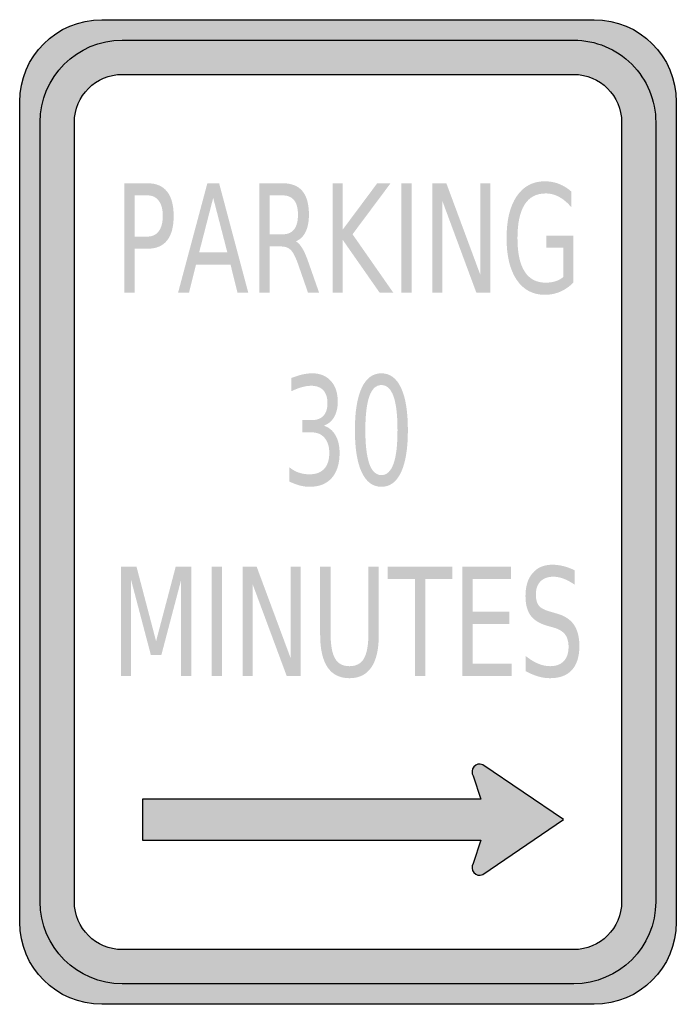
# Model space of a CAD drawing. Header units: inches. Extents: x -0.5 to 0.5, y -0.75 to 0.75.
import ezdxf

# ---------------------------------------------------------------- set-up
doc = ezdxf.new("R2010")
doc.units = ezdxf.units.IN
doc.header["$MEASUREMENT"] = 0

msp = doc.modelspace()

# ---------------------------------------------------------------- hatches: boundary and pattern name
h = msp.add_hatch(color=7)
edge = h.paths.add_edge_path()
edge.add_spline(control_points=[(-0.5, 0.625), (-0.5, 0.694), (-0.444, 0.75), (-0.375, 0.75)], knot_values=[0, 0, 0, 0, 1, 1, 1, 1], degree=3, periodic=0)
edge.add_line((-0.375, 0.75), (0.375, 0.75))
edge.add_spline(control_points=[(0.375, 0.75), (0.444, 0.75), (0.5, 0.694), (0.5, 0.625)], knot_values=[0, 0, 0, 0, 1, 1, 1, 1], degree=3, periodic=0)
edge.add_line((0.5, 0.625), (0.5, -0.625))
edge.add_spline(control_points=[(0.5, -0.625), (0.5, -0.694), (0.444, -0.75), (0.375, -0.75)], knot_values=[0, 0, 0, 0, 1, 1, 1, 1], degree=3, periodic=0)
edge.add_line((0.375, -0.75), (-0.375, -0.75))
edge.add_spline(control_points=[(-0.375, -0.75), (-0.444, -0.75), (-0.5, -0.694), (-0.5, -0.625)], knot_values=[0, 0, 0, 0, 1, 1, 1, 1], degree=3, periodic=0)
edge.add_line((-0.5, -0.625), (-0.5, 0.625))
edge = h.paths.add_edge_path(flags=0)
edge.add_spline(control_points=[(0.3437, 0.6667), (0.384, 0.6667), (0.4167, 0.634), (0.4167, 0.5938)], knot_values=[0, 0, 0, 0, 1, 1, 1, 1], degree=3, periodic=0)
edge.add_line((0.4167, 0.5938), (0.4167, -0.5937))
edge.add_spline(control_points=[(0.4167, -0.5937), (0.4167, -0.634), (0.384, -0.6667), (0.3437, -0.6667)], knot_values=[0, 0, 0, 0, 1, 1, 1, 1], degree=3, periodic=0)
edge.add_line((0.3437, -0.6667), (-0.3438, -0.6667))
edge.add_spline(control_points=[(-0.3438, -0.6667), (-0.384, -0.6667), (-0.4167, -0.634), (-0.4167, -0.5937)], knot_values=[0, 0, 0, 0, 1, 1, 1, 1], degree=3, periodic=0)
edge.add_line((-0.4167, -0.5937), (-0.4167, 0.5938))
edge.add_spline(control_points=[(-0.4167, 0.5938), (-0.4167, 0.634), (-0.384, 0.6667), (-0.3438, 0.6667)], knot_values=[0, 0, 0, 0, 1, 1, 1, 1], degree=3, periodic=0)
edge.add_line((-0.3438, 0.6667), (0.3437, 0.6667))
h = msp.add_hatch(color=7)
edge = h.paths.add_edge_path()
edge.add_spline(control_points=[(-0.3438, 0.7188), (-0.4128, 0.7188), (-0.4688, 0.6628), (-0.4688, 0.5938)], knot_values=[0, 0, 0, 0, 1, 1, 1, 1], degree=3, periodic=0)
edge.add_line((-0.4688, 0.5938), (-0.4688, -0.5937))
edge.add_spline(control_points=[(-0.4688, -0.5937), (-0.4688, -0.6628), (-0.4128, -0.7187), (-0.3438, -0.7187)], knot_values=[0, 0, 0, 0, 1, 1, 1, 1], degree=3, periodic=0)
edge.add_line((-0.3438, -0.7187), (0.3437, -0.7187))
edge.add_spline(control_points=[(0.3437, -0.7187), (0.4128, -0.7187), (0.4687, -0.6628), (0.4687, -0.5937)], knot_values=[0, 0, 0, 0, 1, 1, 1, 1], degree=3, periodic=0)
edge.add_line((0.4687, -0.5937), (0.4687, 0.5938))
edge.add_spline(control_points=[(0.4687, 0.5938), (0.4687, 0.6269), (0.4556, 0.6587), (0.4321, 0.6821), (0.4087, 0.7056), (0.3769, 0.7188), (0.3437, 0.7188)], knot_values=[0, 0, 0, 0, 1, 1, 1, 2, 2, 2, 2], degree=3, periodic=0)
edge.add_line((0.3437, 0.7188), (-0.3438, 0.7188))
edge = h.paths.add_edge_path(flags=0)
edge.add_spline(control_points=[(-0.3438, 0.6667), (-0.384, 0.6667), (-0.4167, 0.634), (-0.4167, 0.5938)], knot_values=[0, 0, 0, 0, 1, 1, 1, 1], degree=3, periodic=0)
edge.add_line((-0.4167, 0.5938), (-0.4167, -0.5937))
edge.add_spline(control_points=[(-0.4167, -0.5937), (-0.4167, -0.6131), (-0.409, -0.6316), (-0.3953, -0.6453), (-0.3816, -0.659), (-0.3631, -0.6667), (-0.3438, -0.6667)], knot_values=[0, 0, 0, 0, 1, 1, 1, 2, 2, 2, 2], degree=3, periodic=0)
edge.add_line((-0.3438, -0.6667), (0.3437, -0.6667))
edge.add_spline(control_points=[(0.3437, -0.6667), (0.384, -0.6667), (0.4167, -0.634), (0.4167, -0.5937)], knot_values=[0, 0, 0, 0, 1, 1, 1, 1], degree=3, periodic=0)
edge.add_line((0.4167, -0.5937), (0.4167, 0.5938))
edge.add_spline(control_points=[(0.4167, 0.5938), (0.4167, 0.634), (0.384, 0.6667), (0.3437, 0.6667)], knot_values=[0, 0, 0, 0, 1, 1, 1, 1], degree=3, periodic=0)
edge.add_line((0.3437, 0.6667), (-0.3438, 0.6667))
h = msp.add_hatch(color=7)
edge = h.paths.add_edge_path()
edge.add_line((-0.3408, 0.5008), (-0.3052, 0.5008))
edge.add_spline(control_points=[(-0.3052, 0.5008), (-0.2921, 0.5008), (-0.2822, 0.4966), (-0.2755, 0.4881), (-0.2688, 0.4797), (-0.2655, 0.4673), (-0.2655, 0.451), (-0.2655, 0.4346), (-0.2688, 0.4221), (-0.2755, 0.4137), (-0.2822, 0.4053), (-0.2921, 0.4011), (-0.3052, 0.4011)], knot_values=[0, 0, 0, 0, 1, 1, 1, 2, 2, 2, 3, 3, 3, 4, 4, 4, 4], degree=3, periodic=0)
edge.add_line((-0.3052, 0.4011), (-0.325, 0.4011))
edge.add_line((-0.325, 0.4011), (-0.325, 0.3341))
edge.add_line((-0.325, 0.3341), (-0.3408, 0.3341))
edge.add_line((-0.3408, 0.3341), (-0.3408, 0.5008))
edge = h.paths.add_edge_path(flags=0)
edge.add_line((-0.325, 0.4823), (-0.325, 0.4196))
edge.add_line((-0.325, 0.4196), (-0.3052, 0.4196))
edge.add_spline(control_points=[(-0.3052, 0.4196), (-0.2978, 0.4196), (-0.2922, 0.4224), (-0.2882, 0.4278), (-0.2841, 0.4332), (-0.2821, 0.441), (-0.2821, 0.451), (-0.2821, 0.461), (-0.2841, 0.4687), (-0.2882, 0.4741), (-0.2922, 0.4796), (-0.2978, 0.4823), (-0.3052, 0.4823)], knot_values=[0, 0, 0, 0, 1, 1, 1, 2, 2, 2, 3, 3, 3, 4, 4, 4, 4], degree=3, periodic=0)
edge.add_line((-0.3052, 0.4823), (-0.325, 0.4823))
h = msp.add_hatch(color=7)
h.paths.add_polyline_path([(-0.2142, 0.5008), (-0.1963, 0.5008), (-0.1519, 0.3341), (-0.1683, 0.3341), (-0.1789, 0.3769), (-0.2315, 0.3769), (-0.2421, 0.3341), (-0.2588, 0.3341), (-0.2142, 0.5008)])
h.paths.add_polyline_path([(-0.2053, 0.4786), (-0.2267, 0.3956), (-0.1838, 0.3956), (-0.2053, 0.4786)], flags=0)
h = msp.add_hatch(color=7)
edge = h.paths.add_edge_path()
edge.add_spline(control_points=[(-0.0795, 0.4123), (-0.0761, 0.4106), (-0.0728, 0.4071), (-0.0696, 0.4018), (-0.0664, 0.3964), (-0.0632, 0.3891), (-0.06, 0.3797)], knot_values=[0, 0, 0, 0, 1, 1, 1, 2, 2, 2, 2], degree=3, periodic=0)
edge.add_line((-0.06, 0.3797), (-0.044, 0.3341))
edge.add_line((-0.044, 0.3341), (-0.0609, 0.3341))
edge.add_line((-0.0609, 0.3341), (-0.0758, 0.3769))
edge.add_spline(control_points=[(-0.0758, 0.3769), (-0.0797, 0.3881), (-0.0834, 0.3955), (-0.0871, 0.3991), (-0.0907, 0.4028), (-0.0956, 0.4046), (-0.1019, 0.4046)], knot_values=[0, 0, 0, 0, 1, 1, 1, 2, 2, 2, 2], degree=3, periodic=0)
edge.add_line((-0.1019, 0.4046), (-0.1191, 0.4046))
edge.add_line((-0.1191, 0.4046), (-0.1191, 0.3341))
edge.add_line((-0.1191, 0.3341), (-0.1348, 0.3341))
edge.add_line((-0.1348, 0.3341), (-0.1348, 0.5008))
edge.add_line((-0.1348, 0.5008), (-0.0992, 0.5008))
edge.add_spline(control_points=[(-0.0992, 0.5008), (-0.0859, 0.5008), (-0.0759, 0.4968), (-0.0694, 0.4889), (-0.0628, 0.4809), (-0.0595, 0.4689), (-0.0595, 0.4528), (-0.0595, 0.4423), (-0.0612, 0.4336), (-0.0646, 0.4267), (-0.068, 0.4198), (-0.073, 0.415), (-0.0795, 0.4123)], knot_values=[0, 0, 0, 0, 1, 1, 1, 2, 2, 2, 3, 3, 3, 4, 4, 4, 4], degree=3, periodic=0)
edge = h.paths.add_edge_path(flags=0)
edge.add_line((-0.1191, 0.4823), (-0.1191, 0.4231))
edge.add_line((-0.1191, 0.4231), (-0.0992, 0.4231))
edge.add_spline(control_points=[(-0.0992, 0.4231), (-0.0916, 0.4231), (-0.0859, 0.4256), (-0.082, 0.4306), (-0.0781, 0.4357), (-0.0762, 0.4431), (-0.0762, 0.4528), (-0.0762, 0.4626), (-0.0781, 0.4699), (-0.082, 0.4749), (-0.0859, 0.4798), (-0.0916, 0.4823), (-0.0992, 0.4823)], knot_values=[0, 0, 0, 0, 1, 1, 1, 2, 2, 2, 3, 3, 3, 4, 4, 4, 4], degree=3, periodic=0)
edge.add_line((-0.0992, 0.4823), (-0.1191, 0.4823))
for points in [[(-0.0236, 0.5008), (-0.0079, 0.5008), (-0.0079, 0.4304), (0.0445, 0.5008), (0.0648, 0.5008), (0.0069, 0.4231), (0.069, 0.3341), (0.0482, 0.3341), (-0.0079, 0.4144), (-0.0079, 0.3341), (-0.0236, 0.3341), (-0.0236, 0.5008)], [(0.0813, 0.5008), (0.0971, 0.5008), (0.0971, 0.3341), (0.0813, 0.3341), (0.0813, 0.5008)], [(0.1285, 0.5008), (0.1498, 0.5008), (0.2015, 0.3614), (0.2015, 0.5008), (0.2168, 0.5008), (0.2168, 0.3341), (0.1955, 0.3341), (0.1438, 0.4736), (0.1438, 0.3341), (0.1285, 0.3341), (0.1285, 0.5008)], [(-0.3456, -0.0833), (-0.3221, -0.0833), (-0.2923, -0.1968), (-0.2624, -0.0833), (-0.2388, -0.0833), (-0.2388, -0.25), (-0.2542, -0.25), (-0.2542, -0.1037), (-0.2843, -0.218), (-0.3002, -0.218), (-0.3303, -0.1037), (-0.3303, -0.25), (-0.3456, -0.25), (-0.3456, -0.0833)], [(-0.2075, -0.0833), (-0.1917, -0.0833), (-0.1917, -0.25), (-0.2075, -0.25), (-0.2075, -0.0833)], [(-0.1603, -0.0833), (-0.1391, -0.0833), (-0.0873, -0.2228), (-0.0873, -0.0833), (-0.072, -0.0833), (-0.072, -0.25), (-0.0933, -0.25), (-0.145, -0.1106), (-0.145, -0.25), (-0.1603, -0.25), (-0.1603, -0.0833)], [(0.0604, -0.0833), (0.1591, -0.0833), (0.1591, -0.1023), (0.1176, -0.1023), (0.1176, -0.25), (0.1018, -0.25), (0.1018, -0.1023), (0.0604, -0.1023), (0.0604, -0.0833)], [(0.1743, -0.0833), (0.2481, -0.0833), (0.2481, -0.1023), (0.1901, -0.1023), (0.1901, -0.1517), (0.2456, -0.1517), (0.2456, -0.1706), (0.1901, -0.1706), (0.1901, -0.231), (0.2495, -0.231), (0.2495, -0.25), (0.1743, -0.25), (0.1743, -0.0833)]]:
    msp.add_hatch(color=7).paths.add_polyline_path(points)
h = msp.add_hatch(color=7)
edge = h.paths.add_edge_path()
edge.add_line((0.3278, 0.3579), (0.3278, 0.4027))
edge.add_line((0.3278, 0.4027), (0.302, 0.4027))
edge.add_line((0.302, 0.4027), (0.302, 0.4212))
edge.add_line((0.302, 0.4212), (0.3434, 0.4212))
edge.add_line((0.3434, 0.4212), (0.3434, 0.3497))
edge.add_spline(control_points=[(0.3434, 0.3497), (0.3373, 0.3435), (0.3306, 0.3388), (0.3232, 0.3356), (0.3159, 0.3325), (0.308, 0.3309), (0.2997, 0.3309), (0.2815, 0.3309), (0.2672, 0.3385), (0.2569, 0.3537), (0.2466, 0.3689), (0.2415, 0.3901), (0.2415, 0.4173), (0.2415, 0.4445), (0.2466, 0.4658), (0.2569, 0.481), (0.2672, 0.4962), (0.2815, 0.5038), (0.2997, 0.5038), (0.3073, 0.5038), (0.3145, 0.5025), (0.3214, 0.4998), (0.3282, 0.4971), (0.3346, 0.4932), (0.3403, 0.488)], knot_values=[0, 0, 0, 0, 1, 1, 1, 2, 2, 2, 3, 3, 3, 4, 4, 4, 5, 5, 5, 6, 6, 6, 7, 7, 7, 8, 8, 8, 8], degree=3, periodic=0)
edge.add_line((0.3403, 0.488), (0.3403, 0.464))
edge.add_spline(control_points=[(0.3403, 0.464), (0.3345, 0.471), (0.3283, 0.4764), (0.3217, 0.4799), (0.3152, 0.4835), (0.3083, 0.4853), (0.301, 0.4853), (0.2868, 0.4853), (0.276, 0.4796), (0.2689, 0.4682), (0.2617, 0.4568), (0.2581, 0.4399), (0.2581, 0.4173), (0.2581, 0.3948), (0.2617, 0.3779), (0.2689, 0.3665), (0.276, 0.3551), (0.2868, 0.3494), (0.301, 0.3494), (0.3066, 0.3494), (0.3116, 0.3501), (0.316, 0.3515), (0.3203, 0.3529), (0.3243, 0.355), (0.3278, 0.3579)], knot_values=[0, 0, 0, 0, 1, 1, 1, 2, 2, 2, 3, 3, 3, 4, 4, 4, 5, 5, 5, 6, 6, 6, 7, 7, 7, 8, 8, 8, 8], degree=3, periodic=0)
h = msp.add_hatch(color=7)
edge = h.paths.add_edge_path()
edge.add_spline(control_points=[(-0.0369, 0.1315), (-0.0293, 0.1292), (-0.0234, 0.1244), (-0.0192, 0.1171), (-0.0149, 0.1098), (-0.0128, 0.1008), (-0.0128, 0.0901), (-0.0128, 0.0736), (-0.0168, 0.0609), (-0.0247, 0.0519), (-0.0326, 0.0429), (-0.0439, 0.0384), (-0.0585, 0.0384), (-0.0634, 0.0384), (-0.0684, 0.0391), (-0.0736, 0.0404), (-0.0788, 0.0418), (-0.0841, 0.0439), (-0.0896, 0.0466)], knot_values=[0, 0, 0, 0, 1, 1, 1, 2, 2, 2, 3, 3, 3, 4, 4, 4, 5, 5, 5, 6, 6, 6, 6], degree=3, periodic=0)
edge.add_line((-0.0896, 0.0466), (-0.0896, 0.0684))
edge.add_spline(control_points=[(-0.0896, 0.0684), (-0.0853, 0.0648), (-0.0805, 0.062), (-0.0753, 0.0601), (-0.07, 0.0583), (-0.0646, 0.0574), (-0.0589, 0.0574), (-0.049, 0.0574), (-0.0415, 0.0601), (-0.0363, 0.0657), (-0.0311, 0.0713), (-0.0285, 0.0794), (-0.0285, 0.0901), (-0.0285, 0.0999), (-0.0309, 0.1076), (-0.0358, 0.1131), (-0.0406, 0.1187), (-0.0473, 0.1214), (-0.0559, 0.1214)], knot_values=[0, 0, 0, 0, 1, 1, 1, 2, 2, 2, 3, 3, 3, 4, 4, 4, 5, 5, 5, 6, 6, 6, 6], degree=3, periodic=0)
edge.add_line((-0.0559, 0.1214), (-0.0695, 0.1214))
edge.add_line((-0.0695, 0.1214), (-0.0695, 0.14))
edge.add_line((-0.0695, 0.14), (-0.0553, 0.14))
edge.add_spline(control_points=[(-0.0553, 0.14), (-0.0475, 0.14), (-0.0415, 0.1422), (-0.0374, 0.1466), (-0.0333, 0.151), (-0.0313, 0.1574), (-0.0313, 0.1658), (-0.0313, 0.1743), (-0.0334, 0.1809), (-0.0376, 0.1855), (-0.0419, 0.19), (-0.048, 0.1923), (-0.0559, 0.1923), (-0.0602, 0.1923), (-0.0648, 0.1917), (-0.0698, 0.1903), (-0.0747, 0.189), (-0.0802, 0.1869), (-0.0861, 0.1841)], knot_values=[0, 0, 0, 0, 1, 1, 1, 2, 2, 2, 3, 3, 3, 4, 4, 4, 5, 5, 5, 6, 6, 6, 6], degree=3, periodic=0)
edge.add_line((-0.0861, 0.1841), (-0.0861, 0.2042))
edge.add_spline(control_points=[(-0.0861, 0.2042), (-0.0801, 0.2065), (-0.0745, 0.2083), (-0.0693, 0.2095), (-0.064, 0.2107), (-0.0591, 0.2113), (-0.0545, 0.2113), (-0.0425, 0.2113), (-0.033, 0.2074), (-0.026, 0.1996), (-0.019, 0.1919), (-0.0156, 0.1813), (-0.0156, 0.1681), (-0.0156, 0.1589), (-0.0174, 0.1511), (-0.0211, 0.1447), (-0.0248, 0.1383), (-0.0301, 0.1339), (-0.0369, 0.1315)], knot_values=[0, 0, 0, 0, 1, 1, 1, 2, 2, 2, 3, 3, 3, 4, 4, 4, 5, 5, 5, 6, 6, 6, 6], degree=3, periodic=0)
h = msp.add_hatch(color=7)
edge = h.paths.add_edge_path()
edge.add_spline(control_points=[(0.0509, 0.2113), (0.0639, 0.2113), (0.0739, 0.2039), (0.0808, 0.1891), (0.0877, 0.1744), (0.0912, 0.1529), (0.0912, 0.1248), (0.0912, 0.0967), (0.0877, 0.0753), (0.0808, 0.0605), (0.0739, 0.0458), (0.0639, 0.0384), (0.0509, 0.0384), (0.0378, 0.0384), (0.0278, 0.0458), (0.0209, 0.0605), (0.014, 0.0753), (0.0105, 0.0967), (0.0105, 0.1248), (0.0105, 0.1529), (0.014, 0.1744), (0.0209, 0.1891), (0.0278, 0.2039), (0.0378, 0.2113), (0.0509, 0.2113)], knot_values=[0, 0, 0, 0, 1, 1, 1, 2, 2, 2, 3, 3, 3, 4, 4, 4, 5, 5, 5, 6, 6, 6, 7, 7, 7, 8, 8, 8, 8], degree=3, periodic=0)
edge = h.paths.add_edge_path(flags=0)
edge.add_spline(control_points=[(0.0509, 0.1934), (0.0427, 0.1934), (0.0366, 0.1877), (0.0325, 0.1763), (0.0285, 0.1649), (0.0264, 0.1477), (0.0264, 0.1248), (0.0264, 0.1019), (0.0285, 0.0848), (0.0325, 0.0734), (0.0366, 0.062), (0.0427, 0.0562), (0.0509, 0.0562), (0.059, 0.0562), (0.0652, 0.062), (0.0693, 0.0734), (0.0734, 0.0848), (0.0754, 0.1019), (0.0754, 0.1248), (0.0754, 0.1477), (0.0734, 0.1649), (0.0693, 0.1763), (0.0652, 0.1877), (0.059, 0.1934), (0.0509, 0.1934)], knot_values=[0, 0, 0, 0, 1, 1, 1, 2, 2, 2, 3, 3, 3, 4, 4, 4, 5, 5, 5, 6, 6, 6, 7, 7, 7, 8, 8, 8, 8], degree=3, periodic=0)
h = msp.add_hatch(color=7)
edge = h.paths.add_edge_path()
edge.add_line((-0.0424, -0.0833), (-0.0265, -0.0833))
edge.add_line((-0.0265, -0.0833), (-0.0265, -0.1846))
edge.add_spline(control_points=[(-0.0265, -0.1846), (-0.0265, -0.2025), (-0.0243, -0.2153), (-0.0197, -0.2232), (-0.0152, -0.231), (-0.0079, -0.2349), (0.0023, -0.2349), (0.0124, -0.2349), (0.0197, -0.231), (0.0243, -0.2232), (0.0288, -0.2153), (0.0311, -0.2025), (0.0311, -0.1846)], knot_values=[0, 0, 0, 0, 1, 1, 1, 2, 2, 2, 3, 3, 3, 4, 4, 4, 4], degree=3, periodic=0)
edge.add_line((0.0311, -0.1846), (0.0311, -0.0833))
edge.add_line((0.0311, -0.0833), (0.0469, -0.0833))
edge.add_line((0.0469, -0.0833), (0.0469, -0.1874))
edge.add_spline(control_points=[(0.0469, -0.1874), (0.0469, -0.2091), (0.0432, -0.2255), (0.0356, -0.2366), (0.0281, -0.2477), (0.017, -0.2532), (0.0023, -0.2532), (-0.0124, -0.2532), (-0.0236, -0.2477), (-0.0311, -0.2366), (-0.0386, -0.2255), (-0.0424, -0.2091), (-0.0424, -0.1874)], knot_values=[0, 0, 0, 0, 1, 1, 1, 2, 2, 2, 3, 3, 3, 4, 4, 4, 4], degree=3, periodic=0)
edge.add_line((-0.0424, -0.1874), (-0.0424, -0.0833))
h = msp.add_hatch(color=7)
edge = h.paths.add_edge_path()
edge.add_line((0.3453, -0.0888), (0.3453, -0.1108))
edge.add_spline(control_points=[(0.3453, -0.1108), (0.3394, -0.1067), (0.3337, -0.1037), (0.3284, -0.1016), (0.3231, -0.0996), (0.3179, -0.0986), (0.313, -0.0986), (0.3044, -0.0986), (0.2978, -0.101), (0.2931, -0.1058), (0.2884, -0.1105), (0.2861, -0.1173), (0.2861, -0.1261), (0.2861, -0.1335), (0.2877, -0.139), (0.2908, -0.1428), (0.2939, -0.1465), (0.2997, -0.1496), (0.3084, -0.1519)], knot_values=[0, 0, 0, 0, 1, 1, 1, 2, 2, 2, 3, 3, 3, 4, 4, 4, 5, 5, 5, 6, 6, 6, 6], degree=3, periodic=0)
edge.add_line((0.3084, -0.1519), (0.3179, -0.1547))
edge.add_spline(control_points=[(0.3179, -0.1547), (0.3297, -0.1579), (0.3384, -0.1635), (0.344, -0.1716), (0.3496, -0.1797), (0.3524, -0.1905), (0.3524, -0.204), (0.3524, -0.2202), (0.3486, -0.2324), (0.341, -0.2407), (0.3334, -0.2491), (0.3223, -0.2532), (0.3077, -0.2532), (0.3022, -0.2532), (0.2963, -0.2524), (0.2901, -0.2506), (0.2838, -0.2488), (0.2774, -0.2461), (0.2707, -0.2426)], knot_values=[0, 0, 0, 0, 1, 1, 1, 2, 2, 2, 3, 3, 3, 4, 4, 4, 5, 5, 5, 6, 6, 6, 6], degree=3, periodic=0)
edge.add_line((0.2707, -0.2426), (0.2707, -0.2194))
edge.add_spline(control_points=[(0.2707, -0.2194), (0.2771, -0.2246), (0.2834, -0.2284), (0.2896, -0.231), (0.2957, -0.2336), (0.3017, -0.2349), (0.3077, -0.2349), (0.3167, -0.2349), (0.3236, -0.2324), (0.3285, -0.2273), (0.3334, -0.2223), (0.3359, -0.2151), (0.3359, -0.2057), (0.3359, -0.1975), (0.3341, -0.1911), (0.3306, -0.1865), (0.3271, -0.1819), (0.3213, -0.1784), (0.3133, -0.1761)], knot_values=[0, 0, 0, 0, 1, 1, 1, 2, 2, 2, 3, 3, 3, 4, 4, 4, 5, 5, 5, 6, 6, 6, 6], degree=3, periodic=0)
edge.add_line((0.3133, -0.1761), (0.3037, -0.1734))
edge.add_spline(control_points=[(0.3037, -0.1734), (0.2919, -0.1701), (0.2834, -0.1648), (0.2781, -0.1577), (0.2729, -0.1505), (0.2703, -0.1406), (0.2703, -0.1279), (0.2703, -0.1131), (0.2739, -0.1015), (0.2812, -0.0931), (0.2884, -0.0846), (0.2984, -0.0803), (0.3112, -0.0803), (0.3167, -0.0803), (0.3222, -0.081), (0.3279, -0.0824), (0.3336, -0.0839), (0.3394, -0.086), (0.3453, -0.0888)], knot_values=[0, 0, 0, 0, 1, 1, 1, 2, 2, 2, 3, 3, 3, 4, 4, 4, 5, 5, 5, 6, 6, 6, 6], degree=3, periodic=0)
h = msp.add_hatch(color=7)
edge = h.paths.add_edge_path()
edge.add_line((0.3281, -0.4687), (0.2051, -0.3851))
edge.add_spline(control_points=[(0.2051, -0.3851), (0.2004, -0.383), (0.1949, -0.3843), (0.1916, -0.3882), (0.1883, -0.3921), (0.1879, -0.3978), (0.1906, -0.4021)], knot_values=[0, 0, 0, 0, 1, 1, 1, 2, 2, 2, 2], degree=3, periodic=0)
edge.add_line((0.1906, -0.4021), (0.2025, -0.4375))
edge.add_line((0.2025, -0.4375), (-0.3132, -0.4375))
edge.add_line((-0.3132, -0.4375), (-0.3132, -0.5))
edge.add_line((-0.3132, -0.5), (0.2025, -0.5))
edge.add_line((0.2025, -0.5), (0.1906, -0.5354))
edge.add_spline(control_points=[(0.1906, -0.5354), (0.1879, -0.5397), (0.1883, -0.5454), (0.1916, -0.5493), (0.1949, -0.5532), (0.2004, -0.5545), (0.2051, -0.5524)], knot_values=[0, 0, 0, 0, 1, 1, 1, 2, 2, 2, 2], degree=3, periodic=0)
edge.add_line((0.2051, -0.5524), (0.3281, -0.4687))

# ---------------------------------------------------------------- linework, layer by layer
at = {"color": 7}
for points in [[(-0.375, 0.75), (0.375, 0.75)], [(-0.3438, 0.7188), (0.3437, 0.7188)], [(-0.3438, 0.6667), (0.3437, 0.6667)], [(-0.5, -0.625), (-0.5, 0.625)], [(0.5, 0.625), (0.5, -0.625)], [(-0.4688, -0.5937), (-0.4688, 0.5938)], [(-0.4167, -0.5937), (-0.4167, 0.5938)], [(0.4167, 0.5938), (0.4167, -0.5937)], [(0.4687, 0.5938), (0.4687, -0.5937)], [(0.3281, -0.4687), (0.2051, -0.3851)], [(0.1906, -0.4021), (0.2025, -0.4375), (-0.3132, -0.4375), (-0.3132, -0.5), (0.2025, -0.5), (0.1906, -0.5354)], [(0.2051, -0.5524), (0.3281, -0.4687)], [(0.3437, -0.6667), (-0.3438, -0.6667)], [(0.3437, -0.7187), (-0.3438, -0.7187)], [(0.375, -0.75), (-0.375, -0.75)]]:
    msp.add_lwpolyline(points, dxfattribs=at)
for points in [[(-0.5, 0.625), (-0.5, 0.694), (-0.444, 0.75), (-0.375, 0.75)], [(0.375, 0.75), (0.444, 0.75), (0.5, 0.694), (0.5, 0.625)], [(-0.4688, 0.5938), (-0.4688, 0.6628), (-0.4128, 0.7188), (-0.3438, 0.7188)], [(-0.4167, 0.5938), (-0.4167, 0.634), (-0.384, 0.6667), (-0.3438, 0.6667)], [(0.3437, 0.6667), (0.384, 0.6667), (0.4167, 0.634), (0.4167, 0.5938)], [(-0.3438, -0.7187), (-0.4128, -0.7187), (-0.4688, -0.6628), (-0.4688, -0.5937)], [(-0.3438, -0.6667), (-0.384, -0.6667), (-0.4167, -0.634), (-0.4167, -0.5937)], [(0.4687, -0.5937), (0.4687, -0.6628), (0.4128, -0.7187), (0.3437, -0.7187)], [(0.4167, -0.5937), (0.4167, -0.634), (0.384, -0.6667), (0.3437, -0.6667)], [(-0.375, -0.75), (-0.444, -0.75), (-0.5, -0.694), (-0.5, -0.625)], [(0.5, -0.625), (0.5, -0.694), (0.444, -0.75), (0.375, -0.75)]]:
    msp.add_open_spline(points, degree=3, dxfattribs=at)
for points in [[(0.3437, 0.7188), (0.3769, 0.7188), (0.4087, 0.7056), (0.4321, 0.6821), (0.4556, 0.6587), (0.4687, 0.6269), (0.4687, 0.5938)], [(0.2051, -0.3851), (0.2004, -0.383), (0.1949, -0.3843), (0.1916, -0.3882), (0.1883, -0.3921), (0.1879, -0.3978), (0.1906, -0.4021)], [(0.1906, -0.5354), (0.1879, -0.5397), (0.1883, -0.5454), (0.1916, -0.5493), (0.1949, -0.5532), (0.2004, -0.5545), (0.2051, -0.5524)]]:
    msp.add_open_spline(points, degree=3, knots=[0, 0, 0, 0, 1, 1, 1, 2, 2, 2, 2], dxfattribs=at)

doc.saveas('drawing.dxf')
